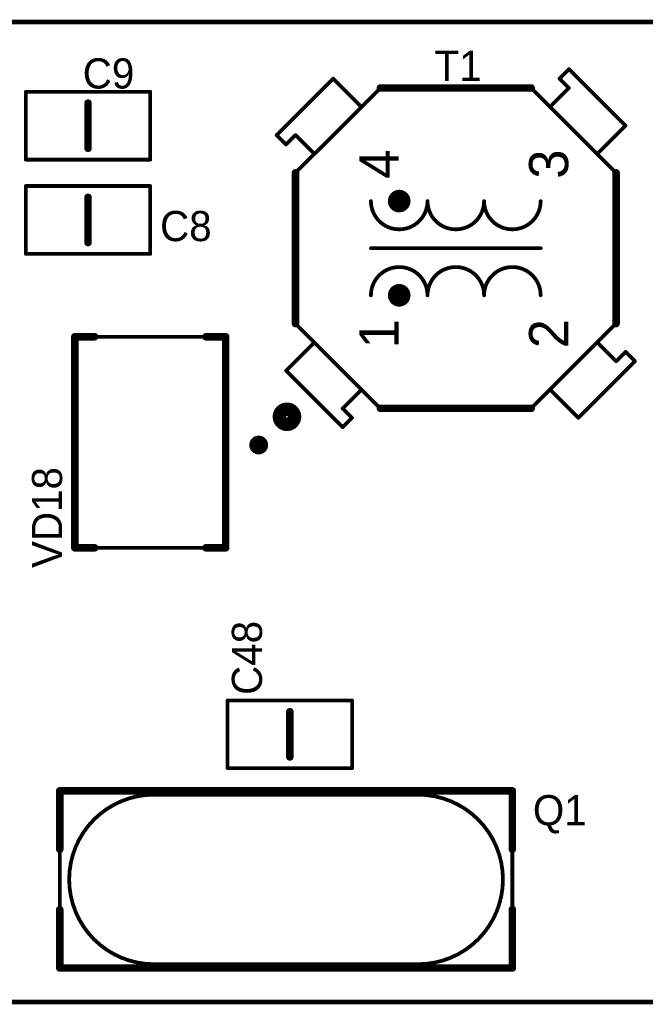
# Model space of a CAD drawing. Extents: x 103.4 to 151.6, y 118.9 to 145.1.
# Tile 2 of 3: x 122.4 to 139, y 118.9 to 145.1. Entities that reach past the tile are written whole.
import ezdxf

# ---------------------------------------------------------------- set-up
doc = ezdxf.new("R2010")
doc.units = 0
for name, color, linetype in [('Board', 3, 'CONTINUOUS'), ('Top_Assy_SMD', 27, 'CONTINUOUS'), ('Top_Attr_SMD', 25, 'CONTINUOUS'), ('Top_Silk', 6, 'CONTINUOUS')]:
    doc.layers.add(name, color=color, linetype=linetype)

# ---------------------------------------------------------------- blocks, each defined once
blk = doc.blocks.new('UNIT_DISC')
at = {"linetype": 'CONTINUOUS', "const_width": 0.5}
blk.add_lwpolyline([(0.25, 0, 1), (-0.25, 0, 1)], format="xyb", close=True, dxfattribs=at)
blk = doc.blocks.new('CAPC2012X150N_1217')
at = {"layer": 'Top_Assy_SMD', "linetype": 'CONTINUOUS', "const_width": 0.1}
for points in [[(125.9, 140.65), (122.6, 140.65)], [(122.6, 140.65), (122.6, 138.85)], [(125.9, 138.85), (125.9, 140.65)], [(122.6, 138.85), (125.9, 138.85)]]:
    blk.add_lwpolyline(points, dxfattribs=at)
at = {"layer": 'Top_Silk', "linetype": 'CONTINUOUS', "const_width": 0.2}
blk.add_lwpolyline([(124.25, 140.35), (124.25, 139.15)], dxfattribs=at)
at = {"layer": 'Top_Assy_SMD', "xscale": 0.1, "yscale": 0.1, "zscale": 0.1}
for p in [(122.6, 140.65), (122.6, 140.65), (125.9, 140.65), (125.9, 140.65), (122.6, 138.85), (122.6, 138.85), (125.9, 138.85), (125.9, 138.85)]:
    blk.add_blockref('UNIT_DISC', p, dxfattribs=at)
at = {"layer": 'Top_Silk', "xscale": 0.2, "yscale": 0.2, "zscale": 0.2}
for p in [(124.25, 140.35), (124.25, 139.15)]:
    blk.add_blockref('UNIT_DISC', p, dxfattribs=at)
blk = doc.blocks.new('C8')
blk.add_blockref('CAPC2012X150N_1217', (0, 0))
at = {"layer": 'Top_Attr_SMD'}
blk.add_text('C8', height=0.8, dxfattribs=at).set_placement((126.15938, 139.1875))
blk = doc.blocks.new('CAPC2012X150N_1236')
at = {"layer": 'Top_Assy_SMD', "linetype": 'CONTINUOUS', "const_width": 0.1}
for points in [[(125.9, 143.15), (122.6, 143.15)], [(122.6, 143.15), (122.6, 141.35)], [(125.9, 141.35), (125.9, 143.15)], [(122.6, 141.35), (125.9, 141.35)]]:
    blk.add_lwpolyline(points, dxfattribs=at)
at = {"layer": 'Top_Silk', "linetype": 'CONTINUOUS', "const_width": 0.2}
blk.add_lwpolyline([(124.25, 142.85), (124.25, 141.65)], dxfattribs=at)
at = {"layer": 'Top_Assy_SMD', "xscale": 0.1, "yscale": 0.1, "zscale": 0.1}
for p in [(122.6, 143.15), (122.6, 143.15), (125.9, 143.15), (125.9, 143.15), (122.6, 141.35), (122.6, 141.35), (125.9, 141.35), (125.9, 141.35)]:
    blk.add_blockref('UNIT_DISC', p, dxfattribs=at)
at = {"layer": 'Top_Silk', "xscale": 0.2, "yscale": 0.2, "zscale": 0.2}
for p in [(124.25, 142.85), (124.25, 141.65)]:
    blk.add_blockref('UNIT_DISC', p, dxfattribs=at)
blk = doc.blocks.new('C9')
blk.add_blockref('CAPC2012X150N_1236', (0, 0))
at = {"layer": 'Top_Attr_SMD'}
blk.add_text('C9', height=0.8, dxfattribs=at).set_placement((124.10938, 143.2375))
blk = doc.blocks.new('TVS5436_1663')
at = {"layer": 'Top_Assy_SMD', "linetype": 'CONTINUOUS', "const_width": 0.1}
for points in [[(127.875, 136.65), (123.925, 136.65)], [(123.925, 136.65), (123.925, 131.05)], [(127.875, 131.05), (127.875, 136.65)], [(123.925, 131.05), (127.875, 131.05)]]:
    blk.add_lwpolyline(points, dxfattribs=at)
at = {"layer": 'Top_Silk', "linetype": 'CONTINUOUS', "const_width": 0.2}
for points in [[(124.425, 136.65), (123.9, 136.65)], [(123.9, 136.65), (123.9, 131.05)], [(127.375, 136.65), (127.9, 136.65)], [(127.9, 136.65), (127.9, 131.05)], [(123.9, 131.05), (124.425, 131.05)], [(127.9, 131.05), (127.375, 131.05)]]:
    blk.add_lwpolyline(points, dxfattribs=at)
at = {"layer": 'Top_Assy_SMD', "xscale": 0.1, "yscale": 0.1, "zscale": 0.1}
for p in [(123.925, 136.65), (123.925, 136.65), (127.875, 136.65), (127.875, 136.65), (123.925, 131.05), (123.925, 131.05), (127.875, 131.05), (127.875, 131.05)]:
    blk.add_blockref('UNIT_DISC', p, dxfattribs=at)
at = {"layer": 'Top_Silk', "xscale": 0.2, "yscale": 0.2, "zscale": 0.2}
for p in [(123.9, 136.65), (123.9, 136.65), (124.425, 136.65), (127.375, 136.65), (127.9, 136.65), (127.9, 136.65), (123.9, 131.05), (123.9, 131.05), (124.425, 131.05), (127.375, 131.05), (127.9, 131.05), (127.9, 131.05)]:
    blk.add_blockref('UNIT_DISC', p, dxfattribs=at)
blk = doc.blocks.new('VD18')
blk.add_blockref('TVS5436_1663', (0, 0))
at = {"layer": 'Top_Attr_SMD'}
blk.add_text('VD18', height=0.8, rotation=90, dxfattribs=at).set_placement((123.5625, 130.51563))
blk = doc.blocks.new('CAPC2012X150N_2273')
at = {"layer": 'Top_Assy_SMD', "linetype": 'CONTINUOUS', "const_width": 0.1}
for points in [[(131.25, 127), (127.95, 127)], [(127.95, 127), (127.95, 125.2)], [(131.25, 125.2), (131.25, 127)], [(127.95, 125.2), (131.25, 125.2)]]:
    blk.add_lwpolyline(points, dxfattribs=at)
at = {"layer": 'Top_Silk', "linetype": 'CONTINUOUS', "const_width": 0.2}
blk.add_lwpolyline([(129.6, 126.7), (129.6, 125.5)], dxfattribs=at)
at = {"layer": 'Top_Assy_SMD', "xscale": 0.1, "yscale": 0.1, "zscale": 0.1}
for p in [(127.95, 127), (127.95, 127), (131.25, 127), (131.25, 127), (127.95, 125.2), (127.95, 125.2), (131.25, 125.2), (131.25, 125.2)]:
    blk.add_blockref('UNIT_DISC', p, dxfattribs=at)
at = {"layer": 'Top_Silk', "xscale": 0.2, "yscale": 0.2, "zscale": 0.2}
for p in [(129.6, 126.7), (129.6, 125.5)]:
    blk.add_blockref('UNIT_DISC', p, dxfattribs=at)
blk = doc.blocks.new('C48')
blk.add_blockref('CAPC2012X150N_2273', (0, 0))
at = {"layer": 'Top_Attr_SMD'}
blk.add_text('C48', height=0.8, rotation=90, dxfattribs=at).set_placement((128.8625, 127.14688))
blk = doc.blocks.new('XFMR_ADD_240_02_2717')
at = {"layer": 'Top_Assy_SMD', "linetype": 'CONTINUOUS', "const_width": 0.1}
for points in [[(136.75, 143.5), (137, 143.75)], [(137, 143.75), (138.5, 142.25)], [(129.25, 142), (130.75, 143.5)], [(131.5, 142.75), (130.75, 143.5)], [(137, 143.25), (136.75, 143.5)], [(132, 143.25), (129.75, 141)], [(132, 143.25), (136, 143.25)], [(138.25, 141), (136, 143.25)], [(136.5, 142.75), (137, 143.25)], [(137.75, 141.5), (138.5, 142.25)], [(129.5, 141.75), (129.25, 142)], [(129.75, 142), (129.5, 141.75)], [(130.25, 141.5), (129.75, 142)], [(129.75, 137), (129.75, 141)], [(138.25, 137), (138.25, 141)], [(131.75, 139), (136.25, 139)], [(132, 134.75), (129.75, 137)], [(138.25, 137), (136, 134.75)], [(130.25, 136.5), (129.5, 135.75)], [(137.75, 136.5), (138.25, 136)], [(138.25, 136), (138.5, 136.25)], [(138.5, 136.25), (138.75, 136)], [(138.75, 136), (137.25, 134.5)], [(131, 134.25), (129.5, 135.75)], [(131.5, 135.25), (131, 134.75)], [(136.5, 135.25), (137.25, 134.5)], [(131, 134.75), (131.25, 134.5)], [(132, 134.75), (136, 134.75)], [(131.25, 134.5), (131, 134.25)]]:
    blk.add_lwpolyline(points, dxfattribs=at)
at = {"layer": 'Top_Assy_SMD', "linetype": 'CONTINUOUS'}
for points, const_width in [([(132.65, 140.25, 1), (132.35, 140.25, 1)], 0.3), ([(132.35, 137.75, 1), (132.65, 137.75, 1)], 0.3), ([(129.52378, 134.70547, 1), (129.52378, 134.34807, 1)], 0.4)]:
    blk.add_lwpolyline(points, format="xyb", close=True, dxfattribs=dict(at, const_width=const_width))
at = {"layer": 'Top_Assy_SMD', "linetype": 'CONTINUOUS', "const_width": 0.1}
for points in [[(131.75, 140.25, 1), (133.25, 140.25, 1)], [(133.25, 140.25, 1), (134.75, 140.25, 1)], [(134.75, 140.25, 1), (136.25, 140.25, 1)], [(133.25, 137.75, 1), (131.75, 137.75, 1)], [(134.75, 137.75, 1), (133.25, 137.75, 1)], [(136.25, 137.75, 1), (134.75, 137.75, 1)]]:
    blk.add_lwpolyline(points, format="xyb", dxfattribs=at)
at = {"layer": 'Top_Silk', "linetype": 'CONTINUOUS', "const_width": 0.2}
for points in [[(132, 143.25), (136, 143.25)], [(129.75, 137), (129.75, 141)], [(138.25, 137), (138.25, 141)], [(132, 134.75), (136, 134.75)]]:
    blk.add_lwpolyline(points, dxfattribs=at)
at = {"layer": 'Top_Silk', "linetype": 'CONTINUOUS', "const_width": 0.25}
blk.add_lwpolyline([(128.77378, 133.90178, 1), (128.77378, 133.65176, 1)], format="xyb", close=True, dxfattribs=at)
at = {"layer": 'Top_Assy_SMD', "xscale": 0.1, "yscale": 0.1, "zscale": 0.1}
for p in [(137, 143.75), (137, 143.75), (130.75, 143.5), (130.75, 143.5), (136.75, 143.5), (136.75, 143.5), (132, 143.25), (132, 143.25), (136, 143.25), (136, 143.25), (137, 143.25), (137, 143.25), (131.5, 142.75), (136.5, 142.75), (138.5, 142.25), (138.5, 142.25), (129.25, 142), (129.25, 142), (129.75, 142), (129.75, 142), (129.5, 141.75), (129.5, 141.75), (130.25, 141.5), (137.75, 141.5), (129.75, 141), (129.75, 141), (138.25, 141), (138.25, 141), (131.75, 140.25), (133.25, 140.25), (133.25, 140.25), (134.75, 140.25), (134.75, 140.25), (136.25, 140.25), (131.75, 139), (136.25, 139), (131.75, 137.75), (133.25, 137.75), (133.25, 137.75), (134.75, 137.75), (134.75, 137.75), (136.25, 137.75), (129.75, 137), (129.75, 137), (138.25, 137), (138.25, 137), (130.25, 136.5), (137.75, 136.5), (138.5, 136.25), (138.5, 136.25), (138.25, 136), (138.25, 136), (138.75, 136), (138.75, 136), (129.5, 135.75), (129.5, 135.75), (131.5, 135.25), (136.5, 135.25), (131, 134.75), (131, 134.75), (132, 134.75), (132, 134.75), (136, 134.75), (136, 134.75), (131, 134.25), (131, 134.25), (131.25, 134.5), (131.25, 134.5), (137.25, 134.5), (137.25, 134.5)]:
    blk.add_blockref('UNIT_DISC', p, dxfattribs=at)
at = {"layer": 'Top_Silk', "xscale": 0.2, "yscale": 0.2, "zscale": 0.2}
for p in [(132, 143.25), (136, 143.25), (129.75, 141), (138.25, 141), (129.75, 137), (138.25, 137), (132, 134.75), (136, 134.75)]:
    blk.add_blockref('UNIT_DISC', p, dxfattribs=at)
at = {"layer": 'Top_Attr_SMD'}
for s, p in [('4', (132.48125, 140.84375)), ('3', (136.98125, 140.84375)), ('1', (132.48125, 136.34375)), ('2', (136.98125, 136.34375))]:
    blk.add_text(s, height=1.04, rotation=90, dxfattribs=at).set_placement(p)
blk = doc.blocks.new('T1')
blk.add_blockref('XFMR_ADD_240_02_2717', (0, 0))
at = {"layer": 'Top_Attr_SMD'}
blk.add_text('T1', height=0.8, dxfattribs=at).set_placement((133.4375, 143.4375))
blk = doc.blocks.new('XTAL_SJK_HC49S_3101')
at = {"layer": 'Top_Assy_SMD', "linetype": 'CONTINUOUS', "const_width": 0.1}
for points in [[(123.5, 124.6), (123.5, 119.9)], [(135.5, 124.6), (123.5, 124.6)], [(135.5, 119.9), (135.5, 124.6)], [(133, 124.5), (126, 124.5)], [(123.5, 119.9), (135.5, 119.9)], [(133, 120), (126, 120)]]:
    blk.add_lwpolyline(points, dxfattribs=at)
for points in [[(126, 124.5, 1), (126, 120, 1)], [(133, 120, 1), (133, 124.5, 1)]]:
    blk.add_lwpolyline(points, format="xyb", dxfattribs=at)
at = {"layer": 'Top_Silk', "linetype": 'CONTINUOUS', "const_width": 0.2}
for points in [[(123.5, 124.6), (123.5, 123.05)], [(135.5, 124.6), (123.5, 124.6)], [(135.5, 123.05), (135.5, 124.6)], [(123.5, 119.9), (123.5, 121.45)], [(135.5, 121.45), (135.5, 119.9)], [(135.5, 119.9), (123.5, 119.9)]]:
    blk.add_lwpolyline(points, dxfattribs=at)
at = {"layer": 'Top_Assy_SMD', "xscale": 0.1, "yscale": 0.1, "zscale": 0.1}
for p in [(123.5, 124.6), (123.5, 124.6), (135.5, 124.6), (135.5, 124.6), (126, 124.5), (126, 124.5), (133, 124.5), (133, 124.5), (123.5, 119.9), (123.5, 119.9), (126, 120), (126, 120), (133, 120), (133, 120), (135.5, 119.9), (135.5, 119.9)]:
    blk.add_blockref('UNIT_DISC', p, dxfattribs=at)
at = {"layer": 'Top_Silk', "xscale": 0.2, "yscale": 0.2, "zscale": 0.2}
for p in [(123.5, 124.6), (123.5, 124.6), (135.5, 124.6), (135.5, 124.6), (123.5, 123.05), (135.5, 123.05), (123.5, 121.45), (135.5, 121.45), (123.5, 119.9), (123.5, 119.9), (135.5, 119.9), (135.5, 119.9)]:
    blk.add_blockref('UNIT_DISC', p, dxfattribs=at)
blk = doc.blocks.new('Q1')
blk.add_blockref('XTAL_SJK_HC49S_3101', (0, 0))
at = {"layer": 'Top_Attr_SMD'}
blk.add_text('Q1', height=0.8, dxfattribs=at).set_placement((136.04375, 123.6875))

msp = doc.modelspace()

# ---------------------------------------------------------------- linework, layer by layer
at = {"layer": 'Board', "linetype": 'CONTINUOUS', "const_width": 0.127}
for points in [[(151.5, 145), (103.5, 145)], [(151.5, 145), (103.5, 145)], [(103.5, 119), (151.5, 119)], [(103.5, 119), (151.5, 119)]]:
    msp.add_lwpolyline(points, dxfattribs=at)

# ---------------------------------------------------------------- block references
for name in ['T1', 'C9', 'C8', 'VD18', 'C48', 'Q1']:
    msp.add_blockref(name, (0, 0))

doc.saveas('drawing.dxf')
